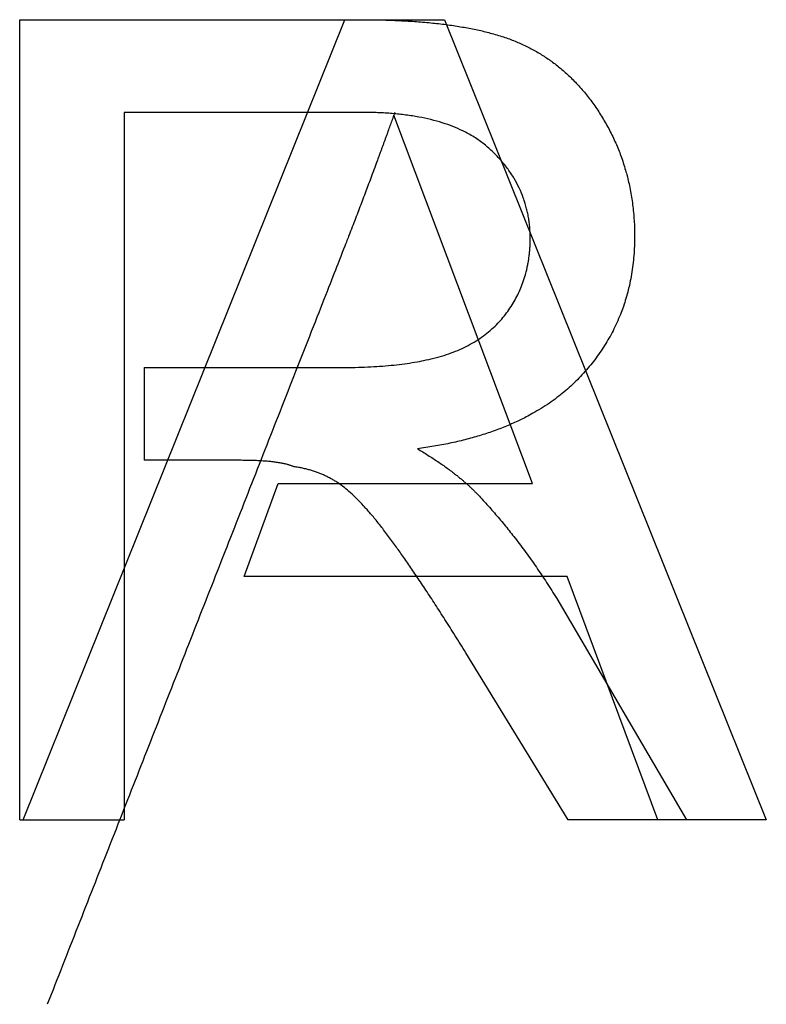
# Model space of a CAD drawing. Extents: x 0 to 0.93, y -0.23 to 1.
import ezdxf

# ---------------------------------------------------------------- set-up
doc = ezdxf.new("R2010")
doc.units = 0
doc.header["$MEASUREMENT"] = 0
doc.linetypes.add('solid', pattern=[0])
doc.layers.add('1', color=7, linetype='solid')
doc.layers.add('2', color=7, linetype='solid')

msp = doc.modelspace()

# ---------------------------------------------------------------- linework, layer by layer
at = {"layer": '1', "color": 3, "linetype": 'solid'}
for p, q in [((0, 1), (0.4252, 1)), ((0, 0), (0, 1)), ((0.1304, 0.8841), (0.1304, 0)), ((0.4286, 0.8841), (0.1304, 0.8841)), ((0.1554, 0.5652), (0.1554, 0.4493)), ((0.1554, 0.5652), (0.3986, 0.5652)), ((0.2765, 0.4493), (0.1554, 0.4493)), ((0.6708, 0.2767), (0.8331, 0)), ((0.6852, 0), (0.5574, 0.2088)), ((0, 0), (0.1304, 0)), ((0.8331, 0), (0.6852, 0))]:
    msp.add_line(p, q, dxfattribs=at)
for points in [[(0.4252, 1), (0.5538, 1), (0.6861, 0.9453), (0.7681, 0.8123), (0.7681, 0.7292)], [(0.6377, 0.7266), (0.6377, 0.7914), (0.5382, 0.8841), (0.4286, 0.8841)], [(0.3986, 0.5652), (0.4854, 0.5652), (0.5845, 0.599), (0.6377, 0.676), (0.6377, 0.7266)], [(0.7681, 0.7292), (0.7681, 0.6256), (0.6318, 0.4815), (0.4968, 0.4638)], [(0.4968, 0.4638), (0.5431, 0.4363), (0.5694, 0.4094)], [(0.3427, 0.4413), (0.3236, 0.4493), (0.2765, 0.4493)], [(0.5574, 0.2088), (0.5011, 0.2991), (0.429, 0.3978), (0.377, 0.4366), (0.3427, 0.4413)], [(0.5694, 0.4094), (0.6239, 0.3526), (0.6708, 0.2767)]]:
    msp.add_open_spline(points, degree=2, dxfattribs=at)
at = {"layer": '2', "color": 3, "linetype": 'solid'}
for p, q in [((0.0045, 0, -2), (0.4062, 1, -2)), ((0.4062, 1, -2), (0.5308, 1, -2)), ((0.5308, 1, -2), (0.9326, 0, -2)), ((0.6406, 0.4203, -2), (0.4673, 0.8808, -2)), ((0.2803, 0.3043, -2), (0.323, 0.4203, -2)), ((0.323, 0.4203, -2), (0.6406, 0.4203, -2)), ((0.6837, 0.3043, -2), (0.2803, 0.3043, -2)), ((0.7971, 0, -2), (0.6837, 0.3043, -2)), ((0.0045, 0, -2), (0.1249, 0, -2)), ((0.9326, 0, -2), (0.7971, 0, -2))]:
    msp.add_line(p, q, dxfattribs=at)
msp.add_open_spline([(0.4685, 0.8841, -2), (0.4376, 0.7972, -2), (0.3996, 0.7004, -2), (0.217, 0.2349, -2), (0.0345, -0.2305, -2)], degree=2, knots=[0, 0, 0, 1, 1, 2, 2, 2], dxfattribs=at)

doc.saveas('drawing.dxf')
